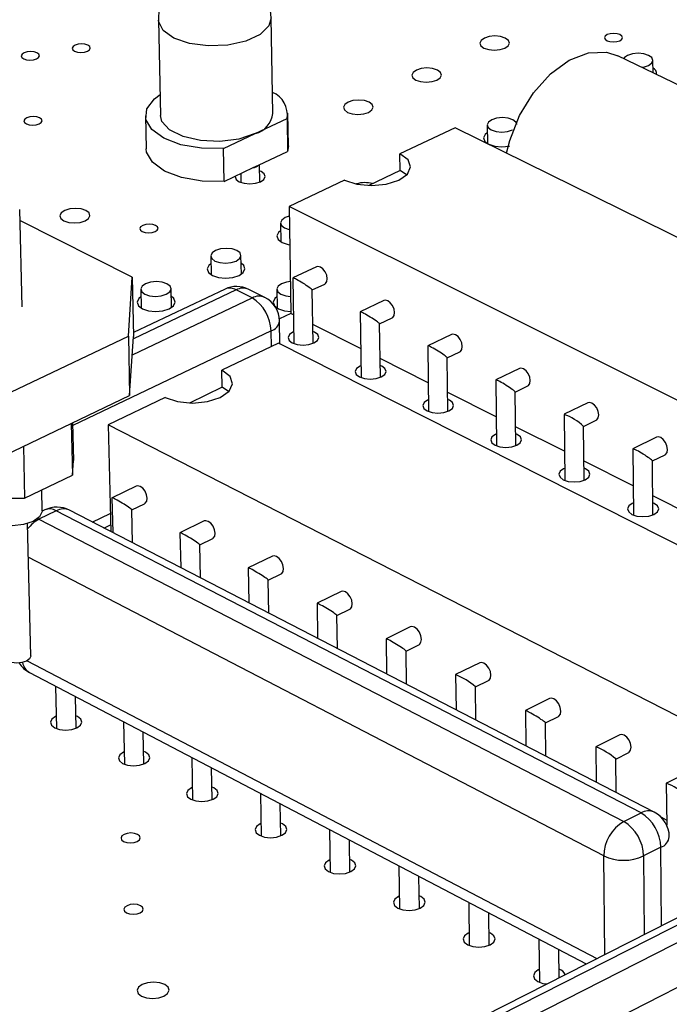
# Model space of a CAD drawing. Extents: x 0 to 201, y 0 to 148.
# Tile 6 of 13: x 111 to 125, y 103 to 125. Entities that reach past the tile are written whole.
import ezdxf

# ---------------------------------------------------------------- set-up
doc = ezdxf.new("R2010")
doc.units = 0
doc.layers.get('0').update_dxf_attribs({"linetype": 'CONTINUOUS'})

msp = doc.modelspace()

# ---------------------------------------------------------------- linework, layer by layer
at = {"color": 7, "linetype": 'CONTINUOUS'}
for p, q in [((114.071, 125.237), (114.116, 123.115)), ((116.616, 123.162), (116.577, 125.284)), ((129.67, 121.828), (124.293, 124.446)), ((125.073, 124.067), (125.07, 124.344)), ((113.783, 123.108), (113.798, 122.378)), ((116.225, 122.714), (116.931, 123.046)), ((116.931, 123.046), (116.944, 122.316)), ((116.962, 122.438), (116.949, 123.168)), ((120.671, 122.843), (119.444, 122.263)), ((142.227, 112.217), (120.671, 122.843)), ((121.383, 122.904), (121.388, 122.492)), ((115.516, 122.381), (116.225, 122.714)), ((115.531, 121.65), (115.516, 122.381)), ((116.962, 122.438), (116.944, 122.316)), ((116.298, 122.011), (116.944, 122.316)), ((119.45, 121.891), (119.444, 122.263)), ((115.531, 121.65), (116.179, 121.956)), ((116.179, 121.956), (116.298, 122.011)), ((116.323, 121.635), (116.316, 122.02)), ((115.902, 121.825), (115.906, 121.628)), ((119.45, 121.891), (118.751, 121.56)), ((119.587, 121.8), (119.45, 121.891)), ((118.213, 121.68), (116.976, 121.095)), ((138.531, 110.331), (116.976, 121.095)), ((116.976, 121.095), (117.018, 118.714)), ((111.037, 118.858), (110.984, 121.024)), ((113.489, 119.52), (110.99, 120.784)), ((116.784, 120.724), (116.791, 120.309)), ((115.235, 119.99), (115.243, 119.574)), ((115.915, 119.587), (115.907, 120.003)), ((117.586, 119.754), (117.061, 119.503)), ((113.401, 118.21), (113.489, 119.52)), ((113.489, 119.52), (113.518, 118.205)), ((117.06, 119.502), (117.085, 118.044)), ((117.491, 119.236), (117.77, 119.368)), ((115.552, 119.256), (113.516, 118.289)), ((113.677, 119.252), (113.686, 118.835)), ((114.36, 118.849), (114.351, 119.266)), ((116.154, 119.059), (115.8, 119.237)), ((116.434, 119.072), (116.08, 119.25)), ((116.701, 119.253), (116.709, 118.836)), ((117.512, 118.052), (117.491, 119.237)), ((119.083, 119.003), (118.557, 118.752)), ((117.018, 118.714), (116.762, 118.591)), ((117.074, 118.686), (117.018, 118.714)), ((118.556, 118.75), (118.58, 117.29)), ((116.774, 118.033), (116.764, 118.546)), ((118.569, 117.933), (117.505, 118.469)), ((118.989, 118.484), (119.268, 118.617)), ((119.007, 117.297), (118.989, 118.485)), ((120.587, 118.249), (120.062, 117.996)), ((102.965, 113.251), (113.401, 118.21)), ((113.401, 118.21), (113.43, 116.89)), ((113.43, 116.89), (113.518, 118.205)), ((116.74, 118.05), (115.483, 117.45)), ((132.093, 110.296), (116.74, 118.05)), ((120.061, 117.994), (120.082, 116.532)), ((120.494, 117.728), (120.774, 117.862)), ((120.073, 117.175), (119.001, 117.715)), ((120.511, 116.538), (120.494, 117.729)), ((115.491, 117.073), (115.483, 117.45)), ((122.1, 117.49), (121.575, 117.236)), ((121.574, 117.235), (121.593, 115.769)), ((115.491, 117.073), (114.758, 116.722)), ((115.63, 116.978), (115.491, 117.073)), ((121.585, 116.414), (120.505, 116.958)), ((122.008, 116.967), (122.288, 117.103)), ((122.022, 115.774), (122.008, 116.969)), ((103.011, 111.916), (113.43, 116.89)), ((114.222, 116.846), (112.955, 116.241)), ((123.621, 116.727), (123.096, 116.472)), ((123.095, 116.471), (123.111, 115.003)), ((112.131, 116.27), (112.158, 115.117)), ((112.162, 116.285), (112.182, 115.448)), ((123.53, 116.203), (123.81, 116.34)), ((128.305, 108.385), (112.955, 116.241)), ((112.955, 116.241), (113.008, 113.865)), ((123.104, 115.649), (122.017, 116.196)), ((123.542, 115.007), (123.53, 116.204)), ((125.15, 115.961), (124.626, 115.704)), ((111.065, 115.761), (111.094, 114.607)), ((124.625, 115.703), (124.638, 114.232)), ((112.158, 115.117), (112.182, 115.448)), ((124.632, 114.879), (123.538, 115.431)), ((125.06, 115.435), (125.34, 115.572)), ((125.07, 114.236), (125.06, 115.436)), ((111.094, 114.607), (112.158, 115.117)), ((111.484, 114.327), (111.473, 114.789)), ((113.576, 114.877), (113.038, 114.618)), ((110.426, 114.607), (111.094, 114.607)), ((113.037, 114.617), (113.054, 113.842)), ((126.169, 114.106), (125.067, 114.661)), ((111.797, 114.326), (111.413, 114.142)), ((111.545, 114.347), (111.484, 114.318)), ((124.806, 107.61), (111.797, 114.326)), ((125.097, 107.627), (112.09, 114.339)), ((113.478, 114.347), (113.764, 114.485)), ((113.494, 113.615), (113.478, 114.348)), ((111.413, 114.142), (124.421, 107.416)), ((115.087, 114.1), (114.55, 113.84)), ((111.229, 111.099), (111.156, 114.041)), ((112.858, 113.943), (113.005, 114.014)), ((114.549, 113.839), (114.565, 113.062)), ((114.99, 113.569), (115.277, 113.708)), ((115.005, 112.835), (114.99, 113.57)), ((116.607, 113.318), (116.07, 113.057)), ((116.069, 113.056), (116.084, 112.278)), ((116.511, 112.786), (116.799, 112.926)), ((116.525, 112.051), (116.511, 112.787)), ((118.136, 112.533), (117.599, 112.27)), ((117.598, 112.269), (117.611, 111.49)), ((118.041, 111.999), (118.328, 112.14)), ((118.053, 111.262), (118.041, 112)), ((119.673, 111.743), (119.136, 111.479)), ((119.135, 111.478), (119.147, 110.698)), ((119.579, 111.208), (119.866, 111.349)), ((119.59, 110.469), (119.579, 111.208)), ((121.218, 110.949), (120.681, 110.684)), ((111.2, 110.732), (123.585, 104.25)), ((120.681, 110.683), (120.691, 109.901)), ((111.781, 110.427), (111.804, 109.484)), ((121.125, 110.412), (121.413, 110.555)), ((121.135, 109.672), (121.125, 110.413)), ((112.239, 109.495), (112.222, 110.197)), ((122.772, 110.15), (122.235, 109.884)), ((134.405, 109.741), (120.744, 102.808)), ((134.687, 109.723), (121.024, 102.785)), ((122.235, 109.883), (122.244, 109.1)), ((122.68, 109.612), (122.968, 109.755)), ((113.292, 109.637), (113.313, 108.692)), ((121.402, 102.585), (135.066, 109.532)), ((122.688, 108.871), (122.68, 109.613)), ((113.749, 108.701), (113.734, 109.405)), ((124.334, 109.347), (123.798, 109.08)), ((123.798, 109.079), (123.805, 108.294)), ((114.811, 108.841), (114.831, 107.895)), ((124.243, 108.807), (124.532, 108.952)), ((124.25, 108.064), (124.243, 108.808)), ((115.268, 107.904), (115.254, 108.61)), ((135.506, 108.774), (121.85, 101.807)), ((125.905, 108.54), (125.37, 108.271)), ((125.369, 108.27), (125.377, 107.337)), ((116.339, 108.042), (116.357, 107.093)), ((116.795, 107.102), (116.782, 107.81)), ((124.421, 107.416), (124.806, 107.61)), ((125.376, 107.45), (125.254, 107.513)), ((117.875, 107.238), (117.891, 106.287)), ((118.331, 106.295), (118.319, 107.005)), ((125.247, 106.846), (124.863, 106.652)), ((119.42, 106.429), (119.434, 105.477)), ((119.875, 105.484), (119.865, 106.197)), ((120.973, 105.617), (120.986, 104.662)), ((121.428, 104.668), (121.418, 105.383)), ((122.535, 104.799), (122.546, 103.843)), ((122.988, 103.947), (122.981, 104.565))]:
    msp.add_line(p, q, dxfattribs=at)
at = {"color": 8, "linetype": 'CONTINUOUS'}
for p, q in [((115.8, 119.237), (113.515, 118.151)), ((113.49, 117.792), (116.154, 119.059)), ((116.577, 118.327), (112.164, 116.22)), ((116.583, 117.975), (116.577, 118.327)), ((111.374, 114.16), (111.413, 114.142)), ((112.598, 114.077), (112.999, 114.27)), ((123.977, 106.652), (111.175, 113.293)), ((111.152, 110.994), (123.82, 104.369)), ((125.262, 105.101), (125.247, 106.846)), ((123.999, 104.46), (123.977, 106.652)), ((124.863, 106.652), (124.878, 104.906))]:
    msp.add_line(p, q, dxfattribs=at)
for points in [[(114.411, 124.838), (114.172, 125.009), (114.073, 125.21), (114.071, 125.237)], [(116.577, 125.284), (116.525, 125.107), (116.33, 124.918), (116.013, 124.77), (115.613, 124.682), (115.178, 124.664), (114.76, 124.718), (114.411, 124.838)]]:
    msp.add_lwpolyline(points, dxfattribs=at)
at = {"color": 7, "linetype": 'CONTINUOUS'}
for points in [[(121.779, 124.615), (121.852, 124.666), (121.879, 124.726), (121.857, 124.787), (121.787, 124.838), (121.682, 124.872), (121.556, 124.884), (121.429, 124.872), (121.321, 124.838), (121.248, 124.787), (121.22, 124.726), (121.243, 124.666), (121.312, 124.615), (121.418, 124.58), (121.543, 124.568), (121.67, 124.58), (121.779, 124.615)], [(124.333, 124.779), (124.377, 124.81), (124.394, 124.847), (124.379, 124.883), (124.337, 124.914), (124.273, 124.935), (124.196, 124.942), (124.12, 124.935), (124.054, 124.914), (124.01, 124.883), (123.993, 124.847), (124.007, 124.81), (124.05, 124.779), (124.114, 124.758), (124.191, 124.751), (124.267, 124.758), (124.333, 124.779)], [(112.49, 124.545), (112.535, 124.576), (112.553, 124.613), (112.541, 124.65), (112.499, 124.681), (112.436, 124.702), (112.36, 124.709), (112.283, 124.702), (112.216, 124.681), (112.17, 124.65), (112.152, 124.613), (112.165, 124.576), (112.206, 124.545), (112.27, 124.524), (112.346, 124.517), (112.423, 124.524), (112.49, 124.545)], [(111.357, 124.372), (111.403, 124.403), (111.421, 124.44), (111.408, 124.477), (111.367, 124.508), (111.304, 124.529), (111.228, 124.536), (111.151, 124.529), (111.084, 124.508), (111.038, 124.477), (111.02, 124.44), (111.032, 124.403), (111.073, 124.372), (111.137, 124.351), (111.213, 124.343), (111.29, 124.351), (111.357, 124.372)], [(121.817, 122.278), (121.887, 122.56), (122.104, 123.113), (122.414, 123.618), (122.792, 124.039), (123.21, 124.344), (123.638, 124.51), (124.042, 124.525), (124.293, 124.446)], [(124.97, 124.229), (125.043, 124.28), (125.07, 124.341), (125.047, 124.402), (124.976, 124.453), (124.87, 124.488), (124.744, 124.5), (124.617, 124.488), (124.509, 124.453), (124.436, 124.402), (124.422, 124.384)], [(120.266, 123.902), (120.34, 123.954), (120.368, 124.015), (120.345, 124.075), (120.276, 124.127), (120.17, 124.161), (120.045, 124.173), (119.918, 124.161), (119.809, 124.127), (119.735, 124.075), (119.707, 124.015), (119.729, 123.954), (119.798, 123.902), (119.904, 123.868), (120.03, 123.856), (120.157, 123.868), (120.266, 123.902)], [(124.824, 124.188), (124.862, 124.194), (124.97, 124.229)], [(115.516, 122.381), (115.027, 122.388), (114.57, 122.467), (114.189, 122.611), (113.922, 122.805), (113.792, 123.03), (113.813, 123.266), (113.982, 123.489), (114.106, 123.582)], [(118.746, 123.186), (118.82, 123.238), (118.849, 123.299), (118.826, 123.36), (118.757, 123.412), (118.651, 123.447), (118.525, 123.459), (118.398, 123.447), (118.289, 123.412), (118.214, 123.36), (118.186, 123.299), (118.208, 123.238), (118.277, 123.186), (118.383, 123.152), (118.509, 123.139), (118.637, 123.152), (118.746, 123.186)], [(111.417, 122.93), (111.463, 122.961), (111.481, 122.998), (111.469, 123.036), (111.427, 123.067), (111.364, 123.088), (111.287, 123.096), (111.209, 123.088), (111.142, 123.067), (111.096, 123.036), (111.078, 122.998), (111.091, 122.961), (111.132, 122.93), (111.196, 122.908), (111.272, 122.901), (111.35, 122.908), (111.417, 122.93)], [(116.225, 122.714), (115.861, 122.593), (115.438, 122.539), (115.006, 122.557), (114.617, 122.646), (114.32, 122.794), (114.149, 122.984), (114.116, 123.115)], [(122.048, 122.912), (122.024, 122.969), (121.954, 123.021), (121.848, 123.056), (121.721, 123.068), (121.594, 123.056), (121.485, 123.021), (121.411, 122.969), (121.383, 122.908), (121.406, 122.847), (121.476, 122.795), (121.582, 122.76), (121.709, 122.747), (121.837, 122.76), (121.946, 122.795), (121.946, 122.795)], [(121.385, 122.733), (121.338, 122.694), (121.303, 122.617), (121.332, 122.54), (121.419, 122.475), (121.553, 122.431), (121.711, 122.416), (121.871, 122.431), (121.879, 122.433)], [(115.531, 121.65), (115.041, 121.657), (114.585, 121.737), (114.205, 121.88), (113.937, 122.075), (113.808, 122.301), (113.798, 122.378)], [(118.213, 121.68), (118.485, 121.59), (118.809, 121.559), (119.137, 121.59), (119.417, 121.68), (119.608, 121.814), (119.68, 121.972), (119.623, 122.129), (119.444, 122.263)], [(115.78, 121.768), (115.779, 121.758), (115.8, 121.696), (115.87, 121.643), (115.976, 121.608), (116.102, 121.596), (116.231, 121.608), (116.341, 121.643)], [(116.341, 121.643), (116.416, 121.696), (116.445, 121.758), (116.423, 121.819), (116.354, 121.872), (116.318, 121.887)], [(112.457, 121.003), (112.351, 121.039), (112.224, 121.051), (112.096, 121.039), (111.985, 121.003), (111.908, 120.951), (111.878, 120.888), (111.899, 120.826), (111.968, 120.773), (112.074, 120.738), (112.201, 120.726), (112.33, 120.738), (112.441, 120.773), (112.517, 120.826), (112.547, 120.888), (112.526, 120.951), (112.457, 121.003)], [(112.441, 120.773), (112.517, 120.826), (112.547, 120.888), (112.526, 120.951), (112.457, 121.003), (112.351, 121.039), (112.224, 121.051), (112.096, 121.039), (111.985, 121.003), (111.908, 120.951), (111.878, 120.888), (111.899, 120.826), (111.968, 120.773), (112.074, 120.738), (112.201, 120.726), (112.33, 120.738), (112.441, 120.773)], [(116.98, 120.876), (116.888, 120.845), (116.813, 120.792), (116.784, 120.73), (116.806, 120.668), (116.876, 120.615), (116.982, 120.579), (116.985, 120.579)], [(113.999, 120.533), (114.045, 120.565), (114.063, 120.603), (114.05, 120.641), (114.008, 120.673), (113.943, 120.694), (113.866, 120.702), (113.788, 120.694), (113.72, 120.673), (113.674, 120.641), (113.656, 120.603), (113.669, 120.565), (113.711, 120.533), (113.776, 120.511), (113.853, 120.504), (113.931, 120.511), (113.999, 120.533)], [(116.787, 120.554), (116.742, 120.515), (116.705, 120.437), (116.733, 120.359), (116.82, 120.293), (116.953, 120.249), (116.991, 120.242)], [(115.801, 119.88), (115.877, 119.934), (115.906, 119.996), (115.885, 120.059), (115.815, 120.112), (115.708, 120.148), (115.581, 120.16), (115.451, 120.148), (115.34, 120.112), (115.264, 120.059), (115.235, 119.996), (115.257, 119.934), (115.326, 119.88), (115.433, 119.845), (115.561, 119.832), (115.69, 119.845), (115.801, 119.88)], [(115.238, 119.82), (115.193, 119.782), (115.157, 119.703), (115.184, 119.625), (115.271, 119.558), (115.404, 119.514), (115.564, 119.498), (115.726, 119.514), (115.865, 119.558)], [(115.865, 119.558), (115.959, 119.625), (115.996, 119.703), (115.969, 119.782), (115.91, 119.832)], [(117.77, 119.368), (117.784, 119.377), (117.815, 119.422), (117.825, 119.487), (117.813, 119.564), (117.78, 119.641), (117.731, 119.705), (117.675, 119.747), (117.619, 119.761), (117.586, 119.754)], [(114.245, 119.142), (114.321, 119.196), (114.351, 119.259), (114.329, 119.322), (114.26, 119.375), (114.153, 119.411), (114.025, 119.423), (113.895, 119.411), (113.784, 119.375), (113.707, 119.322), (113.678, 119.259), (113.699, 119.196), (113.768, 119.142), (113.875, 119.107), (114.003, 119.094), (114.133, 119.107), (114.245, 119.142)], [(117.006, 119.422), (116.918, 119.411), (116.806, 119.375), (116.731, 119.322), (116.701, 119.259), (116.723, 119.196), (116.793, 119.142), (116.901, 119.107), (117.011, 119.094)], [(117.49, 119.235), (117.491, 119.236), (117.49, 119.24), (117.482, 119.249), (117.468, 119.261), (117.448, 119.277), (117.423, 119.295), (117.393, 119.316), (117.36, 119.338), (117.324, 119.362), (117.286, 119.385), (117.249, 119.408), (117.212, 119.43), (117.177, 119.45), (117.145, 119.467), (117.117, 119.482), (117.094, 119.493), (117.077, 119.5), (117.065, 119.504), (117.061, 119.503)], [(114.309, 118.819), (114.404, 118.886), (114.441, 118.965), (114.414, 119.044), (114.355, 119.096)], [(113.681, 119.082), (113.637, 119.044), (113.6, 118.965), (113.626, 118.886), (113.713, 118.819), (113.847, 118.775), (114.007, 118.759), (114.169, 118.775), (114.309, 118.819)], [(116.704, 119.083), (116.659, 119.044), (116.623, 118.965), (116.65, 118.886), (116.738, 118.819), (116.872, 118.775), (117.017, 118.759)], [(119.268, 118.617), (119.282, 118.626), (119.313, 118.67), (119.323, 118.736), (119.311, 118.813), (119.278, 118.89), (119.229, 118.954), (119.172, 118.997), (119.116, 119.011), (119.083, 119.003)], [(118.989, 118.485), (118.987, 118.488), (118.98, 118.497), (118.966, 118.509), (118.946, 118.525), (118.92, 118.543), (118.891, 118.564), (118.858, 118.586), (118.822, 118.609), (118.784, 118.633), (118.747, 118.656), (118.71, 118.678), (118.675, 118.698), (118.643, 118.715), (118.615, 118.73), (118.591, 118.741), (118.574, 118.748), (118.562, 118.752), (118.557, 118.751), (118.556, 118.75)], [(117.081, 118.306), (117.062, 118.297), (116.985, 118.243), (116.955, 118.179), (116.978, 118.115), (117.049, 118.06)], [(117.049, 118.06), (117.157, 118.024), (117.287, 118.011), (117.419, 118.024), (117.531, 118.06), (117.608, 118.115), (117.637, 118.179), (117.615, 118.243), (117.544, 118.297), (117.507, 118.313)], [(120.774, 117.862), (120.787, 117.871), (120.819, 117.915), (120.829, 117.981), (120.817, 118.058), (120.784, 118.135), (120.735, 118.2), (120.678, 118.242), (120.621, 118.257), (120.587, 118.249)], [(120.493, 117.727), (120.494, 117.728), (120.493, 117.732), (120.485, 117.741), (120.471, 117.753), (120.452, 117.769), (120.426, 117.787), (120.397, 117.808), (120.364, 117.83), (120.328, 117.853), (120.29, 117.877), (120.253, 117.9), (120.216, 117.922), (120.18, 117.942), (120.148, 117.959), (120.12, 117.974), (120.097, 117.985), (120.079, 117.993), (120.067, 117.996), (120.062, 117.996)], [(114.222, 116.846), (114.497, 116.754), (114.827, 116.721), (115.16, 116.754), (115.447, 116.846), (115.643, 116.985), (115.719, 117.148), (115.663, 117.311), (115.483, 117.45)], [(118.576, 117.553), (118.555, 117.544), (118.479, 117.489), (118.449, 117.425), (118.472, 117.36), (118.544, 117.306)], [(118.544, 117.306), (118.653, 117.269), (118.783, 117.256), (118.915, 117.269), (119.028, 117.306), (119.104, 117.36), (119.133, 117.425), (119.11, 117.489), (119.039, 117.544), (119.003, 117.56)], [(122.288, 117.103), (122.301, 117.111), (122.333, 117.156), (122.343, 117.222), (122.331, 117.299), (122.298, 117.376), (122.249, 117.441), (122.192, 117.484), (122.135, 117.498), (122.1, 117.49)], [(122.007, 116.967), (122.008, 116.967), (122.007, 116.972), (121.999, 116.981), (121.985, 116.993), (121.966, 117.008), (121.941, 117.027), (121.911, 117.047), (121.878, 117.069), (121.842, 117.093), (121.804, 117.116), (121.767, 117.139), (121.73, 117.161), (121.694, 117.181), (121.662, 117.199), (121.634, 117.214), (121.61, 117.225), (121.592, 117.233), (121.58, 117.236), (121.575, 117.236)], [(120.078, 116.796), (120.057, 116.787), (119.981, 116.732), (119.952, 116.667), (119.975, 116.602), (120.047, 116.547)], [(120.047, 116.547), (120.157, 116.51), (120.287, 116.498), (120.419, 116.51), (120.532, 116.547), (120.609, 116.602), (120.638, 116.667), (120.614, 116.732), (120.542, 116.787), (120.507, 116.802)], [(123.81, 116.34), (123.823, 116.348), (123.855, 116.392), (123.866, 116.458), (123.853, 116.536), (123.82, 116.613), (123.771, 116.678), (123.714, 116.721), (123.656, 116.736), (123.621, 116.727)], [(121.589, 116.035), (121.567, 116.025), (121.491, 115.97), (121.462, 115.905), (121.486, 115.84), (121.558, 115.784)], [(121.558, 115.784), (121.668, 115.747), (121.8, 115.734), (121.932, 115.747), (122.045, 115.784), (122.121, 115.84), (122.15, 115.905), (122.126, 115.97), (122.053, 116.025), (122.019, 116.04)], [(125.34, 115.572), (125.353, 115.58), (125.385, 115.624), (125.396, 115.691), (125.384, 115.768), (125.351, 115.846), (125.302, 115.911), (125.244, 115.954), (125.186, 115.969), (125.15, 115.961)], [(125.059, 115.434), (125.059, 115.435), (125.059, 115.439), (125.052, 115.448), (125.038, 115.46), (125.018, 115.475), (124.993, 115.493), (124.964, 115.514), (124.931, 115.536), (124.895, 115.56), (124.857, 115.583), (124.819, 115.606), (124.782, 115.629), (124.747, 115.649), (124.714, 115.667), (124.686, 115.681), (124.662, 115.693), (124.643, 115.701), (124.631, 115.704), (124.626, 115.704)], [(123.108, 115.27), (123.085, 115.259), (123.009, 115.204), (122.981, 115.139), (123.005, 115.073), (123.078, 115.017)], [(123.078, 115.017), (123.188, 114.98), (123.32, 114.967), (123.452, 114.98), (123.565, 115.017), (123.642, 115.073), (123.67, 115.139), (123.646, 115.204), (123.573, 115.259), (123.539, 115.274)], [(113.764, 114.485), (113.778, 114.494), (113.809, 114.538), (113.818, 114.605), (113.805, 114.683), (113.772, 114.76), (113.723, 114.826), (113.666, 114.869), (113.609, 114.884), (113.576, 114.877)], [(113.478, 114.348), (113.476, 114.352), (113.467, 114.36), (113.453, 114.372), (113.432, 114.388), (113.406, 114.406), (113.375, 114.427), (113.341, 114.449), (113.305, 114.472), (113.266, 114.496), (113.228, 114.519), (113.191, 114.541), (113.155, 114.562), (113.123, 114.58), (113.094, 114.595), (113.071, 114.606), (113.053, 114.614), (113.042, 114.618), (113.037, 114.617), (113.037, 114.617)], [(124.636, 114.5), (124.612, 114.49), (124.535, 114.434), (124.507, 114.368), (124.532, 114.302), (124.605, 114.246)], [(124.605, 114.246), (124.716, 114.209), (124.848, 114.196), (124.981, 114.209), (125.094, 114.246), (125.171, 114.302), (125.199, 114.368), (125.174, 114.434), (125.101, 114.49), (125.068, 114.504)], [(111.484, 114.327), (111.483, 114.312), (111.426, 114.191), (111.281, 114.088), (111.069, 114.019), (110.824, 113.995), (110.582, 114.019), (110.381, 114.088), (110.252, 114.191), (110.245, 114.2)], [(115.277, 113.708), (115.29, 113.716), (115.322, 113.761), (115.332, 113.827), (115.319, 113.905), (115.285, 113.983), (115.236, 114.049), (115.178, 114.092), (115.122, 114.107), (115.087, 114.1)], [(114.99, 113.57), (114.989, 113.573), (114.98, 113.582), (114.966, 113.594), (114.945, 113.609), (114.919, 113.627), (114.889, 113.648), (114.854, 113.67), (114.818, 113.694), (114.78, 113.717), (114.741, 113.741), (114.704, 113.763), (114.668, 113.783), (114.635, 113.801), (114.607, 113.816), (114.584, 113.828), (114.566, 113.836), (114.554, 113.84), (114.549, 113.839), (114.549, 113.839)], [(116.799, 112.926), (116.812, 112.934), (116.843, 112.979), (116.853, 113.045), (116.84, 113.123), (116.807, 113.201), (116.757, 113.267), (116.699, 113.311), (116.642, 113.326), (116.607, 113.318)], [(116.511, 112.786), (116.511, 112.786), (116.51, 112.79), (116.502, 112.799), (116.487, 112.811), (116.466, 112.826), (116.441, 112.844), (116.41, 112.865), (116.376, 112.887), (116.339, 112.911), (116.301, 112.934), (116.263, 112.958), (116.225, 112.98), (116.189, 113), (116.157, 113.018), (116.128, 113.033), (116.104, 113.045), (116.086, 113.053), (116.075, 113.057), (116.07, 113.057)], [(118.328, 112.14), (118.341, 112.148), (118.373, 112.192), (118.383, 112.259), (118.37, 112.337), (118.337, 112.415), (118.287, 112.482), (118.229, 112.526), (118.171, 112.541), (118.136, 112.533)], [(118.041, 112), (118.039, 112.003), (118.031, 112.011), (118.017, 112.023), (117.996, 112.039), (117.97, 112.057), (117.94, 112.077), (117.906, 112.1), (117.869, 112.123), (117.831, 112.147), (117.792, 112.17), (117.754, 112.193), (117.719, 112.213), (117.686, 112.231), (117.657, 112.246), (117.634, 112.258), (117.615, 112.266), (117.604, 112.27), (117.598, 112.27), (117.598, 112.269)], [(119.866, 111.349), (119.879, 111.357), (119.911, 111.402), (119.921, 111.468), (119.909, 111.547), (119.875, 111.625), (119.825, 111.692), (119.767, 111.736), (119.709, 111.751), (119.673, 111.743)], [(119.579, 111.208), (119.577, 111.212), (119.569, 111.22), (119.555, 111.232), (119.534, 111.247), (119.509, 111.265), (119.478, 111.286), (119.444, 111.308), (119.407, 111.332), (119.369, 111.355), (119.33, 111.379), (119.293, 111.401), (119.257, 111.422), (119.224, 111.44), (119.195, 111.455), (119.171, 111.467), (119.153, 111.475), (119.141, 111.479), (119.135, 111.479), (119.135, 111.478)], [(111.229, 111.099), (111.229, 111.091), (111.202, 111.033), (111.133, 110.984), (111.033, 110.951), (110.918, 110.94), (110.803, 110.951), (110.709, 110.984), (110.647, 111.033), (110.629, 111.083)], [(121.413, 110.555), (121.425, 110.562), (121.457, 110.607), (121.468, 110.673), (121.456, 110.752), (121.422, 110.831), (121.372, 110.897), (121.313, 110.942), (121.255, 110.957), (121.218, 110.949)], [(122.968, 109.755), (122.98, 109.762), (123.013, 109.807), (123.023, 109.874), (123.011, 109.953), (122.977, 110.032), (122.927, 110.099), (122.868, 110.143), (122.809, 110.159), (122.772, 110.15)], [(111.797, 109.759), (111.781, 109.751), (111.701, 109.694), (111.67, 109.627), (111.692, 109.56), (111.763, 109.503), (111.873, 109.464), (112.006, 109.451), (112.14, 109.464), (112.255, 109.503)], [(112.255, 109.503), (112.335, 109.56), (112.366, 109.627), (112.344, 109.694), (112.273, 109.751), (112.232, 109.769)], [(122.679, 109.611), (122.679, 109.612), (122.678, 109.616), (122.671, 109.624), (122.657, 109.635), (122.636, 109.651), (122.611, 109.669), (122.58, 109.689), (122.546, 109.712), (122.51, 109.735), (122.471, 109.759), (122.432, 109.782), (122.394, 109.805), (122.358, 109.826), (122.325, 109.844), (122.296, 109.859), (122.272, 109.871), (122.253, 109.88), (122.241, 109.884), (122.235, 109.884)], [(124.532, 108.952), (124.543, 108.959), (124.576, 109.003), (124.587, 109.07), (124.575, 109.149), (124.541, 109.228), (124.491, 109.295), (124.431, 109.34), (124.372, 109.356), (124.334, 109.347)], [(113.307, 108.968), (113.29, 108.96), (113.21, 108.902), (113.179, 108.835), (113.201, 108.767), (113.273, 108.71), (113.384, 108.671), (113.517, 108.658), (113.651, 108.671), (113.767, 108.71), (113.767, 108.71)], [(113.767, 108.71), (113.846, 108.767), (113.877, 108.835), (113.855, 108.902), (113.783, 108.96), (113.743, 108.977)], [(114.825, 108.172), (114.807, 108.164), (114.728, 108.106), (114.697, 108.038), (114.719, 107.97), (114.792, 107.912), (114.903, 107.874), (115.036, 107.86), (115.171, 107.874), (115.287, 107.912), (115.287, 107.912)], [(115.287, 107.912), (115.366, 107.97), (115.396, 108.038), (115.374, 108.106), (115.301, 108.164), (115.263, 108.181)], [(116.352, 107.372), (116.332, 107.364), (116.253, 107.306), (116.223, 107.237), (116.246, 107.169), (116.319, 107.111), (116.43, 107.072), (116.564, 107.058), (116.699, 107.072), (116.815, 107.111), (116.815, 107.111)], [(116.815, 107.111), (116.894, 107.169), (116.924, 107.237), (116.901, 107.306), (116.828, 107.364), (116.79, 107.381)], [(113.598, 106.977), (113.646, 107.013), (113.665, 107.054), (113.651, 107.096), (113.607, 107.131), (113.54, 107.155), (113.459, 107.163), (113.377, 107.155), (113.306, 107.131), (113.257, 107.096), (113.239, 107.054), (113.252, 107.013), (113.296, 106.977), (113.364, 106.954), (113.445, 106.945), (113.527, 106.954), (113.598, 106.977)], [(117.887, 106.568), (117.866, 106.559), (117.787, 106.5), (117.757, 106.432), (117.78, 106.363), (117.854, 106.304), (117.966, 106.265), (118.1, 106.252), (118.235, 106.265), (118.351, 106.304), (118.351, 106.304)], [(118.351, 106.304), (118.43, 106.363), (118.46, 106.432), (118.437, 106.5), (118.364, 106.559), (118.326, 106.576)], [(119.43, 105.759), (119.409, 105.75), (119.33, 105.691), (119.3, 105.622), (119.324, 105.553), (119.398, 105.494), (119.51, 105.455), (119.645, 105.441), (119.78, 105.455), (119.896, 105.494), (119.896, 105.494)], [(119.896, 105.494), (119.975, 105.553), (120.005, 105.622), (119.981, 105.691), (119.907, 105.75), (119.871, 105.766)], [(113.665, 105.391), (113.714, 105.427), (113.733, 105.469), (113.719, 105.511), (113.675, 105.546), (113.607, 105.57), (113.525, 105.579), (113.443, 105.57), (113.372, 105.546), (113.323, 105.511), (113.304, 105.469), (113.317, 105.427), (113.362, 105.391), (113.43, 105.367), (113.511, 105.359), (113.594, 105.367), (113.665, 105.391)], [(120.982, 104.946), (120.96, 104.936), (120.881, 104.877), (120.851, 104.807), (120.875, 104.738), (120.95, 104.679), (121.063, 104.639), (121.198, 104.625), (121.334, 104.639), (121.45, 104.679)], [(121.45, 104.679), (121.529, 104.738), (121.558, 104.807), (121.534, 104.877), (121.46, 104.936), (121.424, 104.952)], [(122.543, 104.129), (122.519, 104.118), (122.441, 104.058), (122.411, 103.989), (122.436, 103.919), (122.511, 103.859), (122.625, 103.819), (122.713, 103.807)], [(114.194, 103.535), (114.275, 103.594), (114.306, 103.665), (114.284, 103.735), (114.21, 103.794), (114.098, 103.834), (113.963, 103.848), (113.826, 103.834), (113.709, 103.794), (113.628, 103.735), (113.596, 103.665), (113.619, 103.594), (113.692, 103.535), (113.805, 103.495), (113.94, 103.481), (114.077, 103.495), (114.194, 103.535)]]:
    msp.add_lwpolyline(points, dxfattribs=at)
for centre, radius, start, end in [((115.324, 125.262), 1.253, 1.0009, 181.1492), ((125.021, 124.05), 0.133, 350.4055, 67.6082), ((116.401, 123.134), 0.537, 350.5583, 67.4272), ((116.096, 123.22), 0.523, 284.1868, 353.6185), ((116.15, 122.17), 0.216, 277.5581, 312.8846), ((118.666, 120.987), 0.636, 74.5879, 107.127), ((115.81, 118.713), 0.601, 63.2726, 115.4072), ((115.689, 118.302), 0.888, 1.5745, 58.4317), ((116.164, 118.535), 0.601, 1.0471, 63.2845), ((122.671, 115.291), 1.253, 46.7596, 70.2224), ((111.81, 113.795), 0.612, 62.7073, 115.6462), ((111.483, 111.272), 0.61, 212.9175, 242.3765), ((120.123, 109.265), 1.524, 48.879, 68.5205), ((123.246, 107.668), 1.515, 48.8052, 68.6295), ((124.82, 106.863), 1.51, 48.7688, 68.6842), ((124.322, 106.821), 0.925, 1.5383, 58.5004), ((124.811, 107.072), 0.625, 0.4677, 62.706), ((124.878, 106.64), 0.901, 120.4674, 179.247), ((123.937, 106.627), 0.927, 1.5648, 58.466), ((124.42, 107.627), 1.071, 245.5856, 294.4145), ((122.926, 103.935), 0.208, 22.0059, 73.1116)]:
    msp.add_arc(centre, radius, start, end, dxfattribs=at)
at = {"color": 8, "linetype": 'CONTINUOUS'}
for centre, radius, start, end in [((115.658, 119.003), 0.274, 58.7649, 112.662), ((115.952, 118.965), 0.312, 65.8618, 119.2505), ((116.306, 118.787), 0.312, 65.8711, 119.2895), ((116.5, 118.583), 0.267, 286.7091, 352.0596), ((111.651, 114.093), 0.275, 57.9514, 112.6378), ((111.956, 114.045), 0.323, 65.4961, 119.5505), ((111.753, 113.489), 0.735, 117.5178, 143.8139), ((111.354, 111), 0.31, 188.5682, 240.2168), ((124.968, 107.339), 0.316, 65.8839, 121.023), ((125.167, 107.104), 0.27, 287.2657, 354.2532)]:
    msp.add_arc(centre, radius, start, end, dxfattribs=at)

doc.saveas('drawing.dxf')
